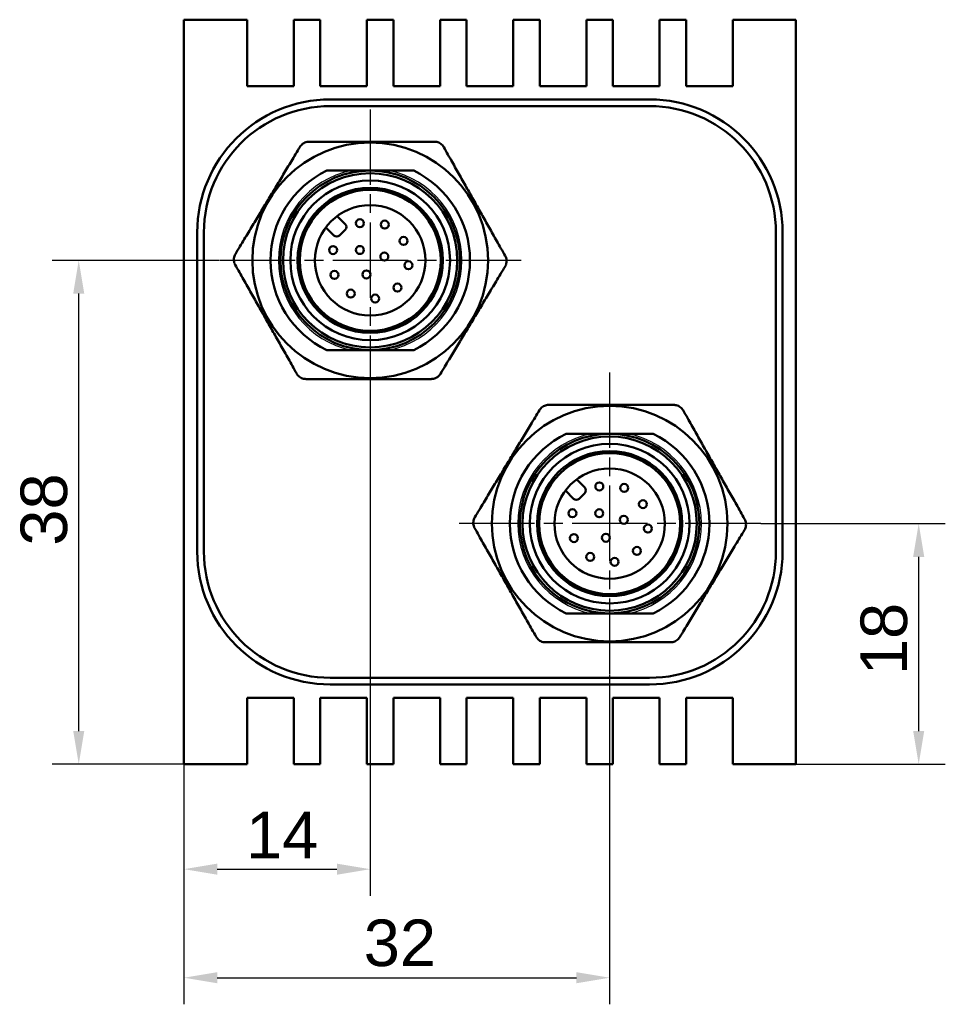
# Model space of a CAD drawing. Header units: millimetres. Extents: x 15 to 263, y 2 to 103.
# Tile 3 of 3: x 194 to 263, y 16 to 91. Entities that reach past the tile are written whole.
import ezdxf

# ---------------------------------------------------------------- set-up
doc = ezdxf.new("R2010")
doc.units = ezdxf.units.MM
doc.linetypes.add('CHAIN', pattern=[0.3543, 0.2362, -0.0295, 0.0591, -0.0295])
for name, color, linetype, lineweight in [('Bemaßungen(DIN)', 179, 'Continuous', 25), ('Gewinde(DIN)', 179, 'Continuous', 25), ('Mittelpunktmarkierung(DIN)', 179, 'Continuous', 25), ('Sichtbare Kanten(DIN)', 179, 'Continuous', 50)]:
    doc.layers.add(name, color=color, linetype=linetype, lineweight=lineweight)
doc.styles.add('STANDARD-BSI~0', font='arial.ttf')
doc.dimstyles.new('Katalogzeichnungen', dxfattribs={"dimtxt": 3.5, "dimasz": 2.5, "dimexe": 2, "dimexo": 0, "dimgap": 0.8, "dimtad": 1, "dimrnd": 1e-08, "dimdsep": 46, "dimtxsty": 'STANDARD-BSI~0', "dimcen": 0.09, "dimdle": 10, "dimclrd": 250, "dimclre": 250, "dimclrt": 250, "dimazin": 2, "dimtfac": 1, "dimtmove": 0, "dimatfit": 3, "dimfxl": 1, "dimtolj": 1, "dimtzin": 0, "dimlwd": 25, "dimlwe": 25, "dimarcsym": 0})

# ---------------------------------------------------------------- blocks, each defined once
blk = doc.blocks.new('*D16')
at = {"layer": 'Bemaßungen(DIN)', "color": 250, "linetype": 'Continuous', "lineweight": 25}
for p, q in [((249.579, 52.606), (263.454, 52.606)), ((261.454, 37.006), (261.454, 50.106)), ((252.223, 34.506), (263.454, 34.506))]:
    blk.add_line(p, q, dxfattribs=at)
at = {"layer": 'Bemaßungen(DIN)', "color": 250, "linetype": 'Continuous'}
for points in [[(261.038, 50.106), (261.871, 50.106), (261.454, 52.606)], [(261.038, 37.006), (261.871, 37.006), (261.454, 34.506)]]:
    blk.add_solid(points, dxfattribs=at)
at = {"layer": 'Defpoints', "color": 0, "linetype": 'Continuous'}
for p in [(249.579, 52.606), (261.454, 52.606), (252.223, 34.506)]:
    blk.add_point(p, dxfattribs=at)
at = {"layer": 'Bemaßungen(DIN)', "color": 250, "linetype": 'Continuous', "lineweight": 25, "insert": (257.08, 41.21), "char_height": 3.5, "attachment_point": 1, "rotation": 90, "style": 'STANDARD-BSI~0'}
blk.add_mtext('\\A1;18', dxfattribs=at)
blk = doc.blocks.new('*D17')
at = {"layer": 'Bemaßungen(DIN)', "color": 250, "linetype": 'Continuous', "lineweight": 25}
for p, q in [((208.867, 72.406), (196.314, 72.406)), ((198.314, 37.006), (198.314, 69.906)), ((206.223, 34.506), (196.314, 34.506))]:
    blk.add_line(p, q, dxfattribs=at)
at = {"layer": 'Bemaßungen(DIN)', "color": 250, "linetype": 'Continuous'}
for points in [[(197.898, 69.906), (198.731, 69.906), (198.314, 72.406)], [(197.898, 37.006), (198.731, 37.006), (198.314, 34.506)]]:
    blk.add_solid(points, dxfattribs=at)
at = {"layer": 'Defpoints', "color": 0, "linetype": 'Continuous'}
for p in [(198.314, 72.406), (208.867, 72.406), (206.223, 34.506)]:
    blk.add_point(p, dxfattribs=at)
at = {"layer": 'Bemaßungen(DIN)', "color": 250, "linetype": 'Continuous', "lineweight": 25, "insert": (193.938, 50.947), "char_height": 3.5, "attachment_point": 1, "rotation": 90, "style": 'STANDARD-BSI~0'}
blk.add_mtext('\\A1;38', dxfattribs=at)
blk = doc.blocks.new('*D18')
at = {"layer": 'Bemaßungen(DIN)', "color": 250, "linetype": 'Continuous', "lineweight": 25}
for p, q in [((220.223, 61.05), (220.223, 24.614)), ((206.223, 34.506), (206.223, 24.614)), ((208.723, 26.614), (217.723, 26.614))]:
    blk.add_line(p, q, dxfattribs=at)
at = {"layer": 'Bemaßungen(DIN)', "color": 250, "linetype": 'Continuous'}
for points in [[(208.723, 27.03), (208.723, 26.197), (206.223, 26.614)], [(217.723, 27.03), (217.723, 26.197), (220.223, 26.614)]]:
    blk.add_solid(points, dxfattribs=at)
at = {"layer": 'Defpoints', "color": 0, "linetype": 'Continuous'}
for p in [(220.223, 61.05), (206.223, 34.506), (220.223, 26.614)]:
    blk.add_point(p, dxfattribs=at)
at = {"layer": 'Bemaßungen(DIN)', "color": 250, "linetype": 'Continuous', "lineweight": 25, "insert": (210.888, 30.928), "char_height": 3.5, "attachment_point": 1, "style": 'STANDARD-BSI~0'}
blk.add_mtext('\\A1;14', dxfattribs=at)
blk = doc.blocks.new('*D19')
at = {"layer": 'Bemaßungen(DIN)', "color": 250, "linetype": 'Continuous', "lineweight": 25}
for p, q in [((238.223, 41.25), (238.223, 16.451)), ((206.223, 34.506), (206.223, 16.451)), ((208.723, 18.451), (235.723, 18.451))]:
    blk.add_line(p, q, dxfattribs=at)
at = {"layer": 'Bemaßungen(DIN)', "color": 250, "linetype": 'Continuous'}
for points in [[(208.723, 18.868), (208.723, 18.034), (206.223, 18.451)], [(235.723, 18.868), (235.723, 18.034), (238.223, 18.451)]]:
    blk.add_solid(points, dxfattribs=at)
at = {"layer": 'Defpoints', "color": 0, "linetype": 'Continuous'}
for p in [(238.223, 41.25), (206.223, 34.506), (238.223, 18.451)]:
    blk.add_point(p, dxfattribs=at)
at = {"layer": 'Bemaßungen(DIN)', "color": 250, "linetype": 'Continuous', "lineweight": 25, "insert": (219.736, 22.827), "char_height": 3.5, "attachment_point": 1, "style": 'STANDARD-BSI~0'}
blk.add_mtext('\\A1;32', dxfattribs=at)

msp = doc.modelspace()

# ---------------------------------------------------------------- linework, layer by layer
at = {"layer": 'Gewinde(DIN)'}
for centre, start, end in [((220.223, 72.406), 101.88889, 258.11216), ((220.223, 72.406), 101.88889, 258.11216), ((220.223, 72.406), 281.88784, 78.11111), ((220.223, 72.406), 281.88784, 78.11111), ((238.223, 52.606), 101.88902, 258.10987), ((238.223, 52.606), 101.88902, 258.10987), ((238.223, 52.606), 281.89013, 78.11098), ((238.223, 52.606), 281.89013, 78.11098)]:
    msp.add_arc(centre, 6.898, start, end, dxfattribs=at)
at = {"layer": 'Mittelpunktmarkierung(DIN)', "linetype": 'CHAIN', "ltscale": 23.990969}
for p, q in [((220.223, 83.762), (220.223, 61.05)), ((231.579, 72.406), (208.867, 72.406)), ((238.223, 63.962), (238.223, 41.25)), ((249.579, 52.606), (226.867, 52.606))]:
    msp.add_line(p, q, dxfattribs=at)
at = {"layer": 'Sichtbare Kanten(DIN)'}
for p, q in [((210.973, 90.506), (206.223, 90.506)), ((206.223, 90.506), (206.223, 34.506)), ((210.973, 90.506), (210.973, 85.506)), ((216.473, 90.506), (214.473, 90.506)), ((214.473, 85.506), (214.473, 90.506)), ((216.473, 90.506), (216.473, 85.506)), ((221.973, 90.506), (219.973, 90.506)), ((219.973, 85.506), (219.973, 90.506)), ((221.973, 90.506), (221.973, 85.506)), ((227.473, 90.506), (225.473, 90.506)), ((225.473, 85.506), (225.473, 90.506)), ((227.473, 90.506), (227.473, 85.506)), ((232.973, 90.506), (230.973, 90.506)), ((230.973, 85.506), (230.973, 90.506)), ((232.973, 90.506), (232.973, 85.506)), ((238.473, 90.506), (236.473, 90.506)), ((236.473, 85.506), (236.473, 90.506)), ((238.473, 90.506), (238.473, 85.506)), ((243.973, 90.506), (241.973, 90.506)), ((241.973, 85.506), (241.973, 90.506)), ((243.973, 90.506), (243.973, 85.506)), ((252.223, 90.506), (247.473, 90.506)), ((247.473, 85.506), (247.473, 90.506)), ((252.223, 34.506), (252.223, 90.506)), ((210.973, 85.506), (214.473, 85.506)), ((216.473, 85.506), (219.973, 85.506)), ((221.973, 85.506), (225.473, 85.506)), ((227.473, 85.506), (230.973, 85.506)), ((232.973, 85.506), (236.473, 85.506)), ((238.473, 85.506), (241.973, 85.506)), ((243.973, 85.506), (247.473, 85.506)), ((241.223, 84.506), (217.223, 84.506)), ((217.223, 84.006), (241.223, 84.006)), ((223.493, 79.156), (216.954, 79.156)), ((218.35, 75.128), (217.744, 75.734)), ((216.895, 74.885), (217.501, 74.28)), ((207.223, 74.506), (207.223, 50.506)), ((207.723, 50.506), (207.723, 74.506)), ((217.925, 74.28), (218.35, 74.704)), ((250.723, 74.506), (250.723, 50.506)), ((251.223, 50.506), (251.223, 74.506)), ((216.954, 65.656), (223.492, 65.656)), ((241.493, 59.356), (234.954, 59.356)), ((236.35, 55.328), (235.744, 55.934)), ((234.895, 55.085), (235.501, 54.48)), ((235.925, 54.48), (236.35, 54.904)), ((234.954, 45.856), (238.223, 45.856)), ((238.223, 45.856), (241.493, 45.856)), ((241.223, 41.006), (217.223, 41.006)), ((217.223, 40.506), (241.223, 40.506)), ((210.973, 39.506), (210.973, 34.506)), ((214.473, 39.506), (210.973, 39.506)), ((214.473, 34.506), (214.473, 39.506)), ((216.473, 39.506), (216.473, 34.506)), ((219.973, 39.506), (216.473, 39.506)), ((219.973, 34.506), (219.973, 39.506)), ((221.973, 39.506), (221.973, 34.506)), ((225.473, 39.506), (221.973, 39.506)), ((225.473, 34.506), (225.473, 39.506)), ((227.473, 39.506), (227.473, 34.506)), ((230.973, 39.506), (227.473, 39.506)), ((230.973, 34.506), (230.973, 39.506)), ((232.973, 39.506), (232.973, 34.506)), ((236.473, 39.506), (232.973, 39.506)), ((236.473, 34.506), (236.473, 39.506)), ((238.473, 39.506), (238.473, 34.506)), ((241.973, 39.506), (238.473, 39.506)), ((241.973, 34.506), (241.973, 39.506)), ((243.973, 39.506), (243.973, 34.506)), ((247.473, 39.506), (243.973, 39.506)), ((247.473, 34.506), (247.473, 39.506)), ((206.223, 34.506), (210.973, 34.506)), ((214.473, 34.506), (216.473, 34.506)), ((219.973, 34.506), (221.973, 34.506)), ((225.473, 34.506), (227.473, 34.506)), ((230.973, 34.506), (232.973, 34.506)), ((236.473, 34.506), (238.473, 34.506)), ((241.973, 34.506), (243.973, 34.506)), ((247.473, 34.506), (252.223, 34.506))]:
    msp.add_line(p, q, dxfattribs=at)
for centre, radius in [((220.223, 72.406), 8.856), ((220.223, 72.406), 6.75), ((220.223, 72.406), 6.55), ((220.223, 72.406), 6), ((220.223, 72.406), 5.459), ((220.223, 72.406), 5.309), ((220.223, 72.406), 5.3), ((220.223, 72.406), 4.15), ((219.448, 75.2), 0.3), ((221.316, 75.092), 0.3), ((222.729, 73.867), 0.3), ((217.429, 73.181), 0.3), ((219.446, 73.184), 0.3), ((221.286, 72.691), 0.3), ((223.099, 72.034), 0.3), ((217.537, 71.314), 0.3), ((219.939, 71.343), 0.3), ((222.274, 70.355), 0.3), ((218.762, 69.901), 0.3), ((220.596, 69.53), 0.3), ((238.223, 52.606), 8.856), ((238.223, 52.606), 6.75), ((238.223, 52.606), 6.55), ((238.223, 52.606), 6), ((238.223, 52.606), 5.458), ((238.223, 52.606), 5.309), ((238.223, 52.606), 5.3), ((238.223, 52.606), 4.15), ((237.448, 55.4), 0.3), ((239.316, 55.292), 0.3), ((240.729, 54.067), 0.3), ((235.429, 53.381), 0.3), ((237.446, 53.384), 0.3), ((239.286, 52.891), 0.3), ((237.939, 51.543), 0.3), ((241.099, 52.234), 0.3), ((235.537, 51.514), 0.3), ((236.762, 50.101), 0.3), ((240.274, 50.555), 0.3), ((238.596, 49.73), 0.3)]:
    msp.add_circle(centre, radius, dxfattribs=at)
for centre, radius, start, end in [((217.223, 74.506), 10, 90, 180), ((241.223, 74.506), 10, 0, 90), ((217.223, 74.506), 9.5, 90, 180), ((241.223, 74.506), 9.5, 0, 90), ((220.223, 72.406), 7.5, 115.84139, 244.15906), ((220.223, 72.406), 7.5, 295.84094, 64.15861), ((218.137, 74.916), 0.3, 315.00018, 44.9998), ((217.713, 74.492), 0.3, 225, 315), ((238.223, 52.606), 7.5, 115.84145, 244.15807), ((238.223, 52.606), 7.5, 295.84193, 64.15855), ((236.137, 55.116), 0.3, 315.00018, 44.9998), ((235.713, 54.692), 0.3, 225, 315), ((217.223, 50.506), 10, 180, 270), ((217.223, 50.506), 9.5, 180, 270), ((241.223, 50.506), 9.5, 270, 0), ((241.223, 50.506), 10, 270, 0)]:
    msp.add_arc(centre, radius, start, end, dxfattribs=at)
for points, weights in [([(210.087, 72.88), (212.532, 76.935), (214.95, 80.944)], [1.46962018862, 1.66646949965, 1.47832142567]), ([(215.635, 81.331), (220.318, 81.331), (225.052, 81.331)], [1.47832142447, 1.6664694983, 1.46962018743]), ([(225.749, 80.925), (228.06, 76.831), (230.372, 72.738)], [1.46303045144, 1.6505806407, 1.46303045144]), ([(214.698, 63.887), (212.387, 67.981), (210.075, 72.074)], [1.46303045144, 1.6505806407, 1.46303045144]), ([(230.36, 71.931), (227.915, 67.877), (225.497, 63.867)], [1.46962018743, 1.6664694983, 1.47832142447]), ([(224.812, 63.481), (220.129, 63.481), (215.395, 63.481)], [1.47832142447, 1.6664694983, 1.46962018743]), ([(233.635, 61.531), (238.318, 61.531), (243.052, 61.531)], [1.42949391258, 1.61142763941, 1.42108006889]), ([(228.087, 53.08), (230.532, 57.135), (232.95, 61.144)], [1.41616199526, 1.60585081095, 1.42454672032]), ([(243.749, 61.125), (246.06, 57.031), (248.372, 52.938)], [1.40969256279, 1.59040521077, 1.40969256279]), ([(232.698, 44.087), (230.387, 48.181), (228.075, 52.274)], [1.40969256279, 1.59040521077, 1.40969256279]), ([(248.36, 52.131), (245.915, 48.077), (243.497, 44.067)], [1.41616199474, 1.60585081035, 1.42454671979]), ([(242.812, 43.681), (238.129, 43.681), (233.395, 43.681)], [1.42949400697, 1.61142774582, 1.42108016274])]:
    msp.add_rational_spline(points, weights, degree=2, dxfattribs=at)
for points, knots in [([(214.95, 80.944), (214.963, 80.966), (214.978, 80.987), (215.06, 81.098), (215.148, 81.175), (215.336, 81.281), (215.447, 81.317), (215.584, 81.33), (215.61, 81.331), (215.635, 81.331)], [0.09323338, 0.09323338, 0.09323338, 0.09323338, 0.10061545, 0.10061545, 0.13306284, 0.13306284, 0.16551023, 0.16551023, 0.17289231, 0.17289231, 0.17289231, 0.17289231]), ([(225.749, 80.925), (225.735, 80.948), (225.721, 80.971), (225.64, 81.085), (225.554, 81.164), (225.368, 81.274), (225.258, 81.312), (225.115, 81.329), (225.084, 81.331), (225.052, 81.331)], [-0.17330289, -0.17330289, -0.17330289, -0.17330289, -0.16539668, -0.16539668, -0.13297159, -0.13297159, -0.1005465, -0.1005465, -0.09142514, -0.09142514, -0.09142514, -0.09142514]), ([(210.087, 72.88), (210.071, 72.854), (210.056, 72.826), (209.996, 72.694), (209.972, 72.581), (209.971, 72.364), (209.994, 72.25), (210.049, 72.122), (210.062, 72.098), (210.075, 72.074)], [-0.17451803, -0.17451803, -0.17451803, -0.17451803, -0.16539668, -0.16539668, -0.13297159, -0.13297159, -0.1005465, -0.1005465, -0.09264029, -0.09264029, -0.09264029, -0.09264029]), ([(230.372, 72.738), (230.385, 72.714), (230.397, 72.69), (230.453, 72.561), (230.476, 72.447), (230.474, 72.231), (230.45, 72.117), (230.391, 71.986), (230.376, 71.958), (230.36, 71.931)], [0.09264029, 0.09264029, 0.09264029, 0.09264029, 0.1005465, 0.1005465, 0.13297159, 0.13297159, 0.16539668, 0.16539668, 0.17451803, 0.17451803, 0.17451803, 0.17451803]), ([(214.698, 63.887), (214.711, 63.864), (214.726, 63.84), (214.807, 63.726), (214.893, 63.648), (215.079, 63.538), (215.189, 63.499), (215.332, 63.482), (215.363, 63.481), (215.395, 63.481)], [-0.17330289, -0.17330289, -0.17330289, -0.17330289, -0.16539668, -0.16539668, -0.13297159, -0.13297159, -0.1005465, -0.1005465, -0.09142514, -0.09142514, -0.09142514, -0.09142514]), ([(224.812, 63.481), (224.837, 63.481), (224.863, 63.482), (225, 63.495), (225.111, 63.531), (225.299, 63.637), (225.387, 63.713), (225.469, 63.824), (225.483, 63.846), (225.497, 63.867)], [-0.17289231, -0.17289231, -0.17289231, -0.17289231, -0.16551023, -0.16551023, -0.13306284, -0.13306284, -0.10061545, -0.10061545, -0.09323338, -0.09323338, -0.09323338, -0.09323338]), ([(232.95, 61.144), (232.963, 61.166), (232.978, 61.187), (233.06, 61.298), (233.148, 61.375), (233.336, 61.481), (233.447, 61.517), (233.584, 61.53), (233.61, 61.531), (233.635, 61.531)], [0.09323338, 0.09323338, 0.09323338, 0.09323338, 0.10061545, 0.10061545, 0.13306284, 0.13306284, 0.16551023, 0.16551023, 0.17289231, 0.17289231, 0.17289231, 0.17289231]), ([(243.749, 61.125), (243.735, 61.148), (243.721, 61.171), (243.64, 61.285), (243.554, 61.364), (243.368, 61.474), (243.258, 61.512), (243.115, 61.529), (243.084, 61.531), (243.052, 61.531)], [-0.17330289, -0.17330289, -0.17330289, -0.17330289, -0.16539668, -0.16539668, -0.13297159, -0.13297159, -0.1005465, -0.1005465, -0.09142514, -0.09142514, -0.09142514, -0.09142514]), ([(228.087, 53.08), (228.071, 53.054), (228.056, 53.026), (227.996, 52.894), (227.972, 52.781), (227.971, 52.564), (227.994, 52.45), (228.049, 52.322), (228.062, 52.298), (228.075, 52.274)], [-0.17451803, -0.17451803, -0.17451803, -0.17451803, -0.16539668, -0.16539668, -0.13297159, -0.13297159, -0.1005465, -0.1005465, -0.09264029, -0.09264029, -0.09264029, -0.09264029]), ([(248.372, 52.938), (248.385, 52.914), (248.397, 52.89), (248.453, 52.761), (248.476, 52.647), (248.474, 52.431), (248.45, 52.317), (248.391, 52.186), (248.376, 52.158), (248.36, 52.131)], [0.09264029, 0.09264029, 0.09264029, 0.09264029, 0.1005465, 0.1005465, 0.13297159, 0.13297159, 0.16539668, 0.16539668, 0.17451803, 0.17451803, 0.17451803, 0.17451803]), ([(232.698, 44.087), (232.711, 44.064), (232.726, 44.04), (232.807, 43.926), (232.893, 43.848), (233.079, 43.738), (233.189, 43.699), (233.332, 43.682), (233.363, 43.681), (233.395, 43.681)], [-0.17330289, -0.17330289, -0.17330289, -0.17330289, -0.16539668, -0.16539668, -0.13297159, -0.13297159, -0.1005465, -0.1005465, -0.09142514, -0.09142514, -0.09142514, -0.09142514]), ([(242.812, 43.681), (242.837, 43.681), (242.863, 43.682), (243, 43.695), (243.111, 43.731), (243.299, 43.837), (243.387, 43.913), (243.469, 44.024), (243.483, 44.046), (243.497, 44.067)], [-0.17289231, -0.17289231, -0.17289231, -0.17289231, -0.16551023, -0.16551023, -0.13306284, -0.13306284, -0.10061545, -0.10061545, -0.09323338, -0.09323338, -0.09323338, -0.09323338])]:
    msp.add_open_spline(points, degree=3, knots=knots, dxfattribs=at)

# ---------------------------------------------------------------- dimensions: what is measured, and where the dimension line sits
at = {"layer": 'Bemaßungen(DIN)', "color": 250, "linetype": 'Continuous', "lineweight": 25}
for base, p1, p2, angle, override, picture, middle in [((198.314, 72.406), (206.223, 34.506), (208.867, 72.406), 270, {"dimgap": 0.8, "dimdec": 0, "dimtol": 0, "dimlim": 0, "dimtp": 0, "dimtm": 0, "dimtdec": 2, "dimtofl": 0, "dimatfit": 1}, '*D17', (198.314, 53.456)), ((220.223, 26.614), (206.223, 34.506), (220.223, 61.05), 180, {"dimgap": 0.8, "dimdec": 2, "dimtol": 0, "dimlim": 0, "dimtp": 0, "dimtm": 0, "dimtdec": 2, "dimtofl": 0, "dimatfit": 1}, '*D18', (213.223, 26.614)), ((261.454, 52.606), (252.223, 34.506), (249.579, 52.606), 270, {"dimgap": 0.8, "dimdec": 0, "dimtol": 0, "dimlim": 0, "dimtp": 0, "dimtm": 0, "dimtdec": 2, "dimtofl": 0, "dimatfit": 1}, '*D16', (261.454, 43.556)), ((238.223, 18.451), (206.223, 34.506), (238.223, 41.25), 180, {"dimgap": 0.8, "dimdec": 2, "dimtol": 0, "dimlim": 0, "dimtp": 0, "dimtm": 0, "dimtdec": 2, "dimtofl": 0, "dimatfit": 1}, '*D19', (222.223, 18.451))]:
    dim = msp.add_linear_dim(base=base, p1=p1, p2=p2, angle=angle, dimstyle='Katalogzeichnungen', override=override, dxfattribs=at)
    dim.commit()
    dim.dimension.update_dxf_attribs({"geometry": picture, "text_midpoint": middle, "dimtype": 160})

doc.saveas('drawing.dxf')
